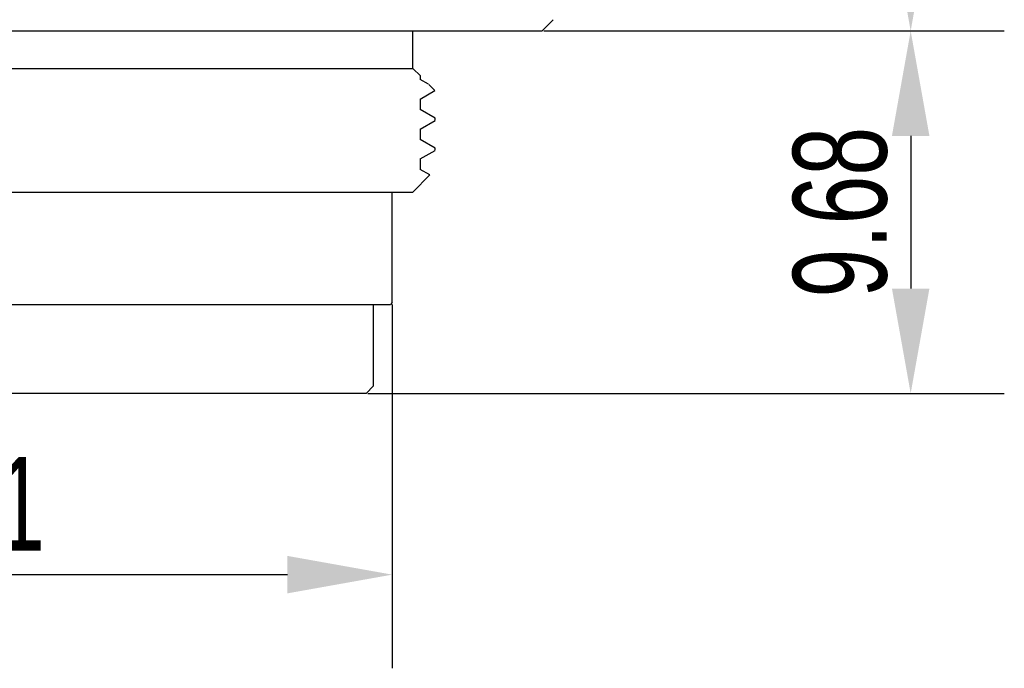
# Model space of a CAD drawing. Header units: millimetres. Extents: x -1 to 156, y 233 to 300.
# Tile 2 of 5: x 24 to 50, y 238 to 256. Entities that reach past the tile are written whole.
import ezdxf

# ---------------------------------------------------------------- set-up
doc = ezdxf.new("R2010")
doc.units = ezdxf.units.MM
doc.header["$LTSCALE"] = 19.36
doc.header["$PDMODE"] = 3
doc.header["$PDSIZE"] = 8
doc.layers.get('0').update_dxf_attribs({"linetype": 'CONTINUOUS'})
doc.layers.get('Defpoints').update_dxf_attribs({"linetype": 'CONTINUOUS'})
doc.layers.add('02___PRT_ALL_AXES', color=7, linetype='CONTINUOUS')
doc.styles.get("Standard").update_dxf_attribs({"font": 'txt', "width": 0.7})
doc.dimstyles.get("Standard").update_dxf_attribs({"dimtxt": 2.5, "dimasz": 2.8, "dimexe": 2.5, "dimexo": 0.05, "dimtad": 1, "dimzin": 0, "dimdsep": 46, "dimtxsty": 'STANDARD', "dimblk": '_FILLED', "dimblk1": '_FILLED', "dimblk2": '_FILLED', "dimcen": 0.09, "dimadec": 0, "dimazin": 0, "dimtol": 1, "dimtp": 0.01, "dimtm": 0.01, "dimtfac": 1, "dimtofl": 0, "dimtmove": 0, "dimatfit": 3, "dimldrblk": '_FILLED', "dimfxl": 1, "dimtolj": 1, "dimtzin": 0, "dimarcsym": 0})

# ---------------------------------------------------------------- blocks, each defined once
blk = doc.blocks.new('_FILLED')
at = {"color": 0, "linetype": 'ByBlock'}
blk.add_solid([(0, 0), (-1, 0.1786), (-1, -0.1786)], dxfattribs=at)
blk = doc.blocks.new('*D21')
at = {"color": 0, "lineweight": -2, "transparency": 16777216}
for p, q in [((36.653, 285.544), (50.294, 285.544)), ((47.794, 282.744), (47.794, 258.12)), ((38.003, 255.32), (50.294, 255.32))]:
    blk.add_line(p, q, dxfattribs=at)
at = {"layer": 'Defpoints', "color": 0, "transparency": 16777216}
for p in [(36.603, 285.544), (37.953, 255.32), (47.794, 255.32)]:
    blk.add_point(p, dxfattribs=at)
at = {"color": 0, "lineweight": -2, "transparency": 16777216, "xscale": 2.8, "yscale": 2.8, "zscale": 2.8}
for p, rotation in [((47.794, 285.544), 90), ((47.794, 255.32), 270)]:
    blk.add_blockref('_FILLED', p, dxfattribs=dict(at, rotation=rotation))
at = {"color": 0, "transparency": 16777216, "insert": (45.919, 270.432), "char_height": 2.5, "attachment_point": 5, "rotation": 90}
blk.add_mtext('\\A1;30.22', dxfattribs=at)
blk = doc.blocks.new('*D23')
at = {"color": 0, "lineweight": -2, "transparency": 16777216}
for p, q in [((10.853, 248.02), (10.853, 238.309)), ((33.953, 248.02), (33.953, 238.309)), ((13.653, 240.809), (31.153, 240.809))]:
    blk.add_line(p, q, dxfattribs=at)
at = {"layer": 'Defpoints', "color": 0, "transparency": 16777216}
for p in [(10.853, 248.07), (33.953, 248.07), (33.953, 240.809)]:
    blk.add_point(p, dxfattribs=at)
at = {"color": 0, "lineweight": -2, "transparency": 16777216, "xscale": 2.8, "yscale": 2.8, "zscale": 2.8, "rotation": 180}
blk.add_blockref('_FILLED', (10.853, 240.809), dxfattribs=at)
at = {"color": 0, "lineweight": -2, "transparency": 16777216, "xscale": 2.8, "yscale": 2.8, "zscale": 2.8}
blk.add_blockref('_FILLED', (33.953, 240.809), dxfattribs=at)
at = {"color": 0, "transparency": 16777216, "insert": (22.403, 242.684), "char_height": 2.5, "attachment_point": 5}
blk.add_mtext('\\A1;23.1', dxfattribs=at)
blk = doc.blocks.new('*D26')
at = {"color": 0, "lineweight": -2, "transparency": 16777216}
for p, q in [((38.003, 255.32), (50.294, 255.32)), ((47.794, 252.52), (47.794, 248.444)), ((33.303, 245.644), (50.294, 245.644))]:
    blk.add_line(p, q, dxfattribs=at)
at = {"layer": 'Defpoints', "color": 0, "transparency": 16777216}
for p in [(37.953, 255.32), (33.253, 245.644), (47.794, 245.644)]:
    blk.add_point(p, dxfattribs=at)
at = {"color": 0, "lineweight": -2, "transparency": 16777216, "xscale": 2.8, "yscale": 2.8, "zscale": 2.8}
for p, rotation in [((47.794, 255.32), 90), ((47.794, 245.644), 270)]:
    blk.add_blockref('_FILLED', p, dxfattribs=dict(at, rotation=rotation))
at = {"color": 0, "transparency": 16777216, "insert": (45.919, 250.482), "char_height": 2.5, "attachment_point": 5, "rotation": 90}
blk.add_mtext('\\A1;9.68', dxfattribs=at)

msp = doc.modelspace()

# ---------------------------------------------------------------- linework, layer by layer
at = {"color": 7, "linetype": 'Continuous'}
for p, q in [((38.253, 255.62), (37.953, 255.32)), ((6.853, 255.32), (37.953, 255.32)), ((34.503, 254.32), (34.503, 255.32)), ((10.303, 254.32), (34.503, 254.32)), ((34.503, 254.32), (34.703, 254.12)), ((34.923, 253.898), (34.701, 254.026)), ((34.703, 254.024), (34.703, 254.12)), ((34.701, 253.502), (35.093, 253.728)), ((34.931, 253.893), (35.094, 253.729)), ((34.703, 253.224), (34.703, 253.504)), ((35.102, 252.995), (34.701, 253.226)), ((34.701, 252.702), (35.102, 252.933)), ((35.103, 252.935), (35.103, 252.993)), ((34.703, 252.424), (34.703, 252.704)), ((35.102, 252.195), (34.701, 252.426)), ((34.701, 251.902), (35.102, 252.133)), ((35.103, 252.135), (35.103, 252.193)), ((34.703, 251.624), (34.703, 251.904)), ((34.959, 251.477), (34.701, 251.626)), ((34.96, 251.476), (34.503, 251.02)), ((10.303, 251.02), (34.503, 251.02)), ((33.953, 248.07), (33.953, 251.02)), ((10.903, 248.02), (33.903, 248.02)), ((33.953, 248.07), (33.903, 248.02)), ((33.253, 245.644), (33.453, 245.844)), ((33.253, 245.644), (11.553, 245.644))]:
    msp.add_line(p, q, dxfattribs=at)
at = {"layer": '02___PRT_ALL_AXES', "color": 7, "linetype": 'Continuous'}
msp.add_line((33.453, 245.844), (33.453, 248.02), dxfattribs=at)

# ---------------------------------------------------------------- dimensions: what is measured, and where the dimension line sits
for base, p1, p2, text, picture, middle in [((47.794, 255.32), (36.603, 285.544), (37.953, 255.32), '30.22', '*D21', (45.919, 270.432)), ((47.794, 245.644), (37.953, 255.32), (33.253, 245.644), '9.68', '*D26', (45.919, 250.482))]:
    dim = msp.add_linear_dim(base=base, p1=p1, p2=p2, angle=90, text=text, dimstyle='STANDARD')
    dim.commit()
    dim.dimension.update_dxf_attribs({"geometry": picture, "text_midpoint": middle})
dim = msp.add_linear_dim(base=(33.953, 240.809), p1=(10.853, 248.07), p2=(33.953, 248.07), text='23.1', dimstyle='STANDARD')
dim.commit()
dim.dimension.update_dxf_attribs({"geometry": '*D23', "text_midpoint": (22.403, 240.809), "dimtype": 160})

doc.saveas('drawing.dxf')
